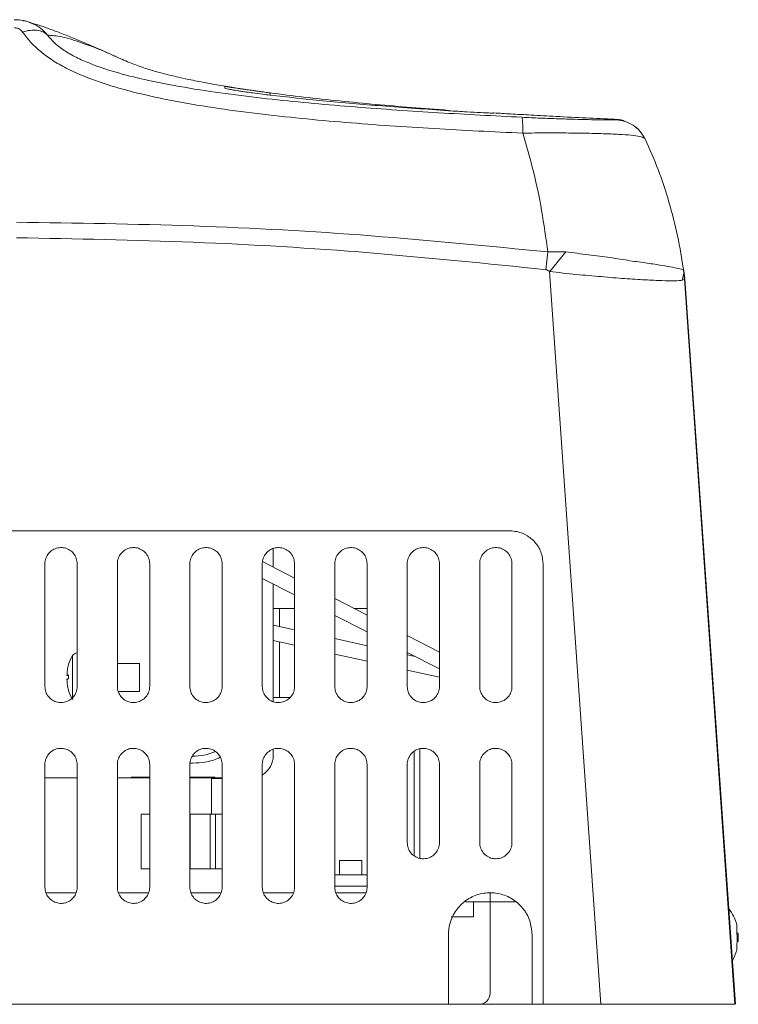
# Model space of a CAD drawing. Header units: millimetres. Extents: x 22 to 1630, y -978 to 180.
# Tile 4 of 9: x 103 to 129, y 19 to 54. Entities that reach past the tile are written whole.
import ezdxf

# ---------------------------------------------------------------- set-up
doc = ezdxf.new("R2010")
doc.units = ezdxf.units.MM

msp = doc.modelspace()

# ---------------------------------------------------------------- linework, layer by layer
at = {"color": 7, "linetype": 'Continuous', "lineweight": 15}
for p, q in [((106.4726, 52.8089), (106.6508, 52.7294)), ((110.3425, 51.7583), (110.3425, 51.6977)), ((119.9825, 50.8051), (119.9825, 50.805)), ((120.9995, 50.6551), (120.9951, 50.6553)), ((124.3184, 50.5773), (124.3213, 50.5767)), ((125.1309, 50.2521), (125.068, 50.2997)), ((121.9293, 45.8254), (121.8594, 45.1892)), ((122.5703, 45.8336), (121.9293, 45.8256)), ((122.5703, 45.8336), (121.9946, 45.1229)), ((121.994, 45.123), (123.8303, 18.8428)), ((126.8328, 44.8576), (126.7499, 44.8166)), ((126.7529, 44.8035), (126.8114, 45.0681)), ((126.8023, 45.1521), (126.7923, 45.1771)), ((126.8025, 45.1507), (126.8024, 45.1521)), ((126.8025, 45.1507), (126.8323, 44.8697)), ((126.8077, 45.056), (126.8328, 44.8576)), ((126.8418, 44.8794), (126.8102, 45.1506)), ((128.6352, 18.8428), (126.8328, 44.8576)), ((128.6625, 18.8428), (126.8435, 44.8555)), ((120.5625, 35.8228), (83.6825, 35.8228)), ((112.0773, 35.183), (112.0773, 34.52)), ((103.8825, 34.6428), (103.8825, 30.2428)), ((105.0425, 30.2428), (105.0425, 34.6428)), ((106.4825, 34.6428), (106.4825, 30.2428)), ((107.6425, 30.2428), (107.6425, 34.6428)), ((109.0825, 34.6428), (109.0825, 30.2428)), ((110.2425, 30.2428), (110.2425, 34.6428)), ((111.6825, 34.6428), (111.6825, 30.2428)), ((112.8425, 34.1295), (111.6895, 34.7178)), ((112.8425, 30.2428), (112.8425, 34.6428)), ((114.2825, 34.6428), (114.2825, 30.2428)), ((115.4425, 30.2428), (115.4425, 34.6428)), ((116.8825, 34.6428), (116.8825, 30.2428)), ((118.0425, 30.2428), (118.0425, 34.6428)), ((119.4825, 34.6428), (119.4825, 30.2428)), ((120.6425, 30.2428), (120.6425, 34.6428)), ((121.7625, 18.8428), (121.7625, 34.6228)), ((111.6825, 34.1152), (112.8425, 33.5233)), ((112.0773, 33.9138), (112.0773, 29.6746)), ((115.4425, 32.8029), (114.2825, 33.3948)), ((112.2973, 33.0428), (112.0773, 33.0428)), ((112.8425, 33.0428), (112.2973, 33.0428)), ((114.9722, 33.0428), (115.4425, 33.0428)), ((114.2825, 32.7885), (115.4425, 32.1966)), ((112.8425, 32.2759), (112.0773, 32.4455)), ((112.0773, 31.8924), (112.8425, 31.7228)), ((115.4425, 31.6994), (114.2825, 31.9566)), ((118.0425, 31.4762), (116.8825, 32.0681)), ((116.8825, 31.4619), (118.0425, 30.87)), ((114.2825, 31.4035), (115.4425, 31.1463)), ((117.1655, 31.3174), (116.8825, 31.3802)), ((107.2773, 31.0623), (106.4825, 31.0623)), ((107.2773, 30.0623), (107.2773, 31.0623)), ((116.8825, 30.8271), (118.0425, 30.5699)), ((104.7265, 30.636), (104.6746, 30.636)), ((106.5133, 30.0623), (107.2773, 30.0623)), ((112.2973, 29.8428), (112.0773, 29.8428)), ((112.2973, 29.8428), (112.6802, 29.8428)), ((112.0773, 27.9831), (112.0773, 27.7623)), ((117.1309, 24.1726), (117.1309, 27.9087)), ((103.8825, 27.4428), (103.8825, 23.0428)), ((105.0425, 23.0428), (105.0425, 27.4428)), ((106.4825, 27.4428), (106.4825, 23.0428)), ((107.6425, 23.0428), (107.6425, 27.4428)), ((109.0825, 27.4428), (109.0825, 23.0428)), ((110.2425, 23.0428), (110.2425, 27.4428)), ((111.6825, 27.4428), (111.6825, 23.0428)), ((112.8425, 23.0428), (112.8425, 27.4428)), ((114.2825, 27.4428), (114.2825, 23.0428)), ((115.4425, 23.0428), (115.4425, 27.4428)), ((116.8825, 27.4428), (116.8825, 24.6428)), ((118.0425, 24.6428), (118.0425, 27.4428)), ((119.4825, 27.4428), (119.4825, 24.6428)), ((120.6425, 24.6428), (120.6425, 27.4428)), ((103.8825, 26.9623), (105.0425, 26.9623)), ((106.4825, 26.9623), (106.9774, 26.9623)), ((106.9774, 26.9623), (107.6425, 26.9623)), ((109.0825, 26.9623), (109.9774, 26.9623)), ((109.8573, 26.938), (109.8573, 25.658)), ((110.2407, 26.938), (109.8573, 26.938)), ((109.9774, 26.9623), (110.2425, 26.9623)), ((107.3373, 23.698), (107.3373, 25.658)), ((107.3373, 25.658), (107.6425, 25.658)), ((109.0973, 25.658), (109.0825, 25.658)), ((109.0973, 23.698), (109.0973, 25.658)), ((109.0973, 25.658), (109.8173, 25.658)), ((109.8173, 25.658), (109.8173, 23.698)), ((110.0073, 25.658), (109.8173, 25.658)), ((110.0073, 25.658), (110.0073, 23.698)), ((110.0073, 25.658), (110.2425, 25.658)), ((107.6425, 23.698), (107.3373, 23.698)), ((109.0973, 23.698), (109.0825, 23.698)), ((109.8173, 23.698), (109.0973, 23.698)), ((110.0073, 23.698), (109.8173, 23.698)), ((110.2425, 23.698), (110.0073, 23.698)), ((114.4573, 24.0028), (114.4573, 23.4828)), ((114.4573, 24.0028), (115.2573, 24.0028)), ((115.2573, 23.4828), (115.2573, 24.0028)), ((115.4457, 23.4828), (114.2731, 23.4828)), ((115.4425, 23.0828), (114.2825, 23.0828)), ((105.0001, 22.8428), (103.9195, 22.8428)), ((107.6001, 22.8428), (106.5196, 22.8428)), ((110.2001, 22.8428), (109.1196, 22.8428)), ((112.8001, 22.8428), (111.7196, 22.8428)), ((115.4001, 22.8428), (114.3196, 22.8428)), ((119.8573, 22.8428), (119.8573, 22.5228)), ((119.8573, 22.5228), (118.9703, 22.5228)), ((119.2573, 21.9828), (119.2573, 22.5228)), ((119.8573, 22.5228), (120.7607, 22.5228)), ((119.8573, 19.2428), (119.8573, 22.5228)), ((119.1178, 21.9828), (118.4573, 21.9828)), ((119.2573, 21.9828), (119.1178, 21.9828)), ((128.7056, 21.6996), (128.7056, 21.672)), ((128.7056, 21.6996), (128.7056, 21.4119)), ((118.3625, 21.3428), (118.3625, 18.8428)), ((121.3625, 18.8428), (121.3625, 21.3428)), ((128.759, 21.3928), (128.707, 21.3928)), ((128.759, 21.3928), (128.759, 21.0928)), ((128.7629, 21.2052), (128.7629, 21.2805)), ((128.7056, 20.9551), (128.7056, 20.8133)), ((128.7151, 21.0928), (128.759, 21.0928)), ((82.4825, 18.8428), (118.3625, 18.8428)), ((119.4573, 18.8428), (118.3625, 18.8428)), ((119.4573, 18.8428), (121.3625, 18.8428)), ((121.3625, 18.8428), (121.7625, 18.8428)), ((121.7625, 18.8428), (123.8303, 18.8428))]:
    msp.add_line(p, q, dxfattribs=at)
at = {"color": 8, "linetype": 'Continuous', "lineweight": 15}
for p, q in [((111.9625, 51.4484), (111.9625, 51.5291)), ((124.3213, 50.5767), (124.3835, 50.5626)), ((126.7923, 45.1771), (126.8077, 45.056)), ((112.2973, 32.3967), (112.2973, 33.0428)), ((112.2973, 29.8428), (112.2973, 31.8436)), ((104.8729, 29.7773), (104.8729, 31.3472)), ((117.3309, 28.0001), (117.3309, 24.0788)), ((107.6425, 26.983), (106.9774, 26.983)), ((106.9774, 26.9623), (106.9774, 26.983)), ((109.9774, 26.983), (109.0825, 26.983)), ((109.9774, 26.9623), (109.9774, 26.983))]:
    msp.add_line(p, q, dxfattribs=at)
at = {"color": 7, "linetype": 'Continuous', "lineweight": 15}
for centre, radius, start, end in [((105.0431, 31.2423), 0.2, 90, 148.35223), ((106.0082, 30.6475), 1.3336, 148.35223, 164.07508), ((106.0082, 30.4771), 1.3336, 195.93379, 211.64777), ((109.1376, 29.9828), 2.2472, 271.12714, 292.59632), ((111.2773, 27.7623), 0.8, 301.02838, 0), ((127.1629, 21.2805), 1.6, 15.33237, 38.03848), ((127.1629, 21.2805), 1.6, 14.24118, 15.33237), ((127.1629, 21.2805), 1.6, 0, 4.0253), ((127.1629, 21.2052), 1.6, 355.9747, 0), ((127.1629, 21.2052), 1.6, 330.29935, 344.86586), ((127.1629, 21.2052), 1.6, 344.86586, 345.75372), ((119.4573, 19.2428), 0.4, 270, 0)]:
    msp.add_arc(centre, radius, start, end, dxfattribs=at)
for points, knots in [([(103.1009, 54.1191), (103.0751, 54.126), (102.9664, 54.1551), (102.8634, 54.1522), (102.7848, 54.15)], [0, 0, 0, 0, 0.2370892, 1, 1, 1, 1]), ([(103.1013, 54.1213), (103.1117, 54.1203), (103.1904, 54.1127), (103.2625, 54.0804), (103.325, 54.0524)], [0, 0, 0, 0, 0.1330329, 1, 1, 1, 1]), ([(106.413, 52.8414), (106.3817, 52.8554), (106.2017, 52.9359), (105.8771, 53.0783), (105.4296, 53.2716), (104.9739, 53.4629), (104.5179, 53.6474), (104.0755, 53.8163), (103.6655, 53.9615), (103.4389, 54.0277), (103.3276, 54.0601)], [0, 0, 0, 0, 0.0220019, 0.126488, 0.2442289, 0.3752417, 0.5168531, 0.6713106, 0.8386367, 1, 1, 1, 1]), ([(103.082, 53.7109), (103.067, 53.7301), (103.0371, 53.7686), (102.9723, 53.8177), (102.9032, 53.847), (102.8412, 53.8605), (102.8087, 53.8618), (102.7924, 53.8624)], [0, 0, 0, 0, 0.2497357, 0.4997736, 0.7494445, 0.8743507, 1, 1, 1, 1]), ([(103.9812, 53.6016), (103.9294, 53.6434), (103.8239, 53.7282), (103.6017, 53.7844), (103.3497, 53.7858), (103.1703, 53.7356), (103.082, 53.7109)], [0, 0, 0, 0, 0.2459754, 0.4999899, 0.7540097, 1, 1, 1, 1]), ([(121.0283, 50.0862), (119.9691, 50.1359), (117.8508, 50.2353), (114.6727, 50.456), (112.0286, 50.7103), (109.9245, 50.9919), (108.3569, 51.2567), (106.9393, 51.5731), (105.688, 51.9516), (104.7987, 52.3236), (104.1548, 52.6902), (103.7239, 53.0028), (103.3551, 53.3471), (103.173, 53.5896), (103.082, 53.7109)], [0, 0, 0, 0, 0.16667818, 0.3333535, 0.50001962, 0.58335853, 0.66669381, 0.7500182, 0.81251122, 0.87497603, 0.9062367, 0.93749763, 0.96875153, 1, 1, 1, 1]), ([(120.995, 50.6553), (119.9993, 50.7065), (118.0078, 50.809), (115.0198, 51.0149), (112.5325, 51.238), (110.5496, 51.4733), (109.0688, 51.6885), (107.7225, 51.9378), (106.521, 52.23), (105.6477, 52.513), (104.999, 52.7996), (104.5579, 53.0481), (104.1989, 53.3279), (104.0538, 53.5103), (103.9812, 53.6016)], [0, 0, 0, 0, 0.166684, 0.3333661, 0.5000427, 0.5833843, 0.6667263, 0.7500594, 0.8125593, 0.8750302, 0.9062831, 0.9375726, 0.9687587, 1, 1, 1, 1]), ([(111.7209, 51.563), (111.6023, 51.5788), (111.2124, 51.6307), (110.6242, 51.7212), (110.0014, 51.8255), (109.5426, 51.9102), (109.1876, 51.9806), (108.8884, 52.0435), (108.5829, 52.1119), (108.2481, 52.1924), (107.8692, 52.2917), (107.3992, 52.4308), (106.9673, 52.5902), (106.7409, 52.6977), (106.6549, 52.7386)], [0, 0, 0, 0, 0.0491661, 0.1616504, 0.2545562, 0.3319848, 0.3811165, 0.4307212, 0.4930435, 0.568267, 0.6594147, 0.7742773, 0.9142458, 1, 1, 1, 1]), ([(111.9625, 51.5291), (111.9012, 51.5372), (111.7535, 51.5569), (111.5454, 51.5855), (111.3294, 51.616), (111.1389, 51.6433), (110.9641, 51.6689), (110.7822, 51.696), (110.6066, 51.7222), (110.4562, 51.7445), (110.3604, 51.7579), (110.3484, 51.7581), (110.3425, 51.7583)], [0, 0, 0, 0, 0.0725407, 0.1749847, 0.2500956, 0.342817, 0.4261783, 0.5001811, 0.629465, 0.7500667, 0.8767783, 1, 1, 1, 1]), ([(110.3425, 51.6977), (110.3483, 51.6946), (110.3602, 51.6884), (110.455, 51.6678), (110.6052, 51.6397), (110.7763, 51.6112), (110.9536, 51.5832), (111.127, 51.5573), (111.378, 51.522), (111.6653, 51.4843), (111.8767, 51.4587), (111.9625, 51.4484)], [0, 0, 0, 0, 0.121905, 0.2499669, 0.3685858, 0.4999406, 0.5666283, 0.650018, 0.7500973, 0.8986373, 1, 1, 1, 1]), ([(118.3625, 50.903), (117.9154, 50.9368), (117.0473, 51.0025), (115.7496, 51.1139), (114.4646, 51.2368), (113.1985, 51.3721), (112.3638, 51.4781), (111.9625, 51.5291)], [0, 0, 0, 0, 0.2091519, 0.4060911, 0.6075278, 0.8112929, 1, 1, 1, 1]), ([(111.9625, 51.4484), (112.5918, 51.3788), (113.9307, 51.2309), (116.0648, 51.0487), (117.5697, 50.945), (118.3625, 50.8903)], [0, 0, 0, 0, 0.2956579, 0.6289587, 1, 1, 1, 1]), ([(118.3625, 50.8903), (118.4781, 50.883), (118.7028, 50.8686), (119.1072, 50.8451), (119.5433, 50.8215), (119.9102, 50.805), (119.9585, 50.8051), (119.9825, 50.8051)], [0, 0, 0, 0, 0.13689146, 0.2661359, 0.50069437, 0.75261872, 1, 1, 1, 1]), ([(124.3187, 50.5837), (123.979, 50.5992), (123.2769, 50.6312), (122.2803, 50.6815), (121.3771, 50.7299), (120.6354, 50.7724), (120.1883, 50.7989), (119.9868, 50.8115), (119.9829, 50.8118)], [0, 0, 0, 0, 0.2317545, 0.4790839, 0.6862967, 0.8578464, 0.9972286, 1, 1, 1, 1]), ([(121.0283, 50.0862), (121.0286, 50.1657), (121.0293, 50.3271), (121.0229, 50.5055), (121.0118, 50.6265), (121.0006, 50.6458), (120.995, 50.6553)], [0, 0, 0, 0, 0.24654431, 0.50056834, 0.75429392, 1, 1, 1, 1]), ([(124.3835, 50.5626), (124.3663, 50.5608), (124.3319, 50.5572), (124.1241, 50.5568), (123.8134, 50.5603), (123.3983, 50.5684), (122.8927, 50.5814), (122.312, 50.5999), (121.6745, 50.6239), (121.2245, 50.6447), (120.9995, 50.6551)], [0, 0, 0, 0, 0.1250244, 0.2500829, 0.3751972, 0.5003071, 0.6254458, 0.7505768, 0.8753002, 1, 1, 1, 1]), ([(124.6931, 50.5072), (124.6723, 50.5165), (124.5478, 50.5717), (124.4263, 50.5779), (124.3251, 50.583)], [0, 0, 0, 0, 0.1672291, 1, 1, 1, 1]), ([(124.3835, 50.5626), (124.4905, 50.5497), (124.7045, 50.5239), (124.9964, 50.3784), (125.2466, 50.1691), (125.3559, 49.9834), (125.4105, 49.8905)], [0, 0, 0, 0, 0.2499998, 0.5000009, 0.7500006, 1, 1, 1, 1]), ([(121.0283, 50.0871), (121.3142, 50.09), (121.8859, 50.0958), (122.6935, 50.0914), (123.4314, 50.0804), (124.0773, 50.0622), (124.6146, 50.0371), (125.0252, 50.0022), (125.3121, 49.957), (125.3781, 49.912), (125.4111, 49.8895)], [0, 0, 0, 0, 0.1250121, 0.2500393, 0.3750616, 0.5000861, 0.6250998, 0.7500919, 0.875062, 1, 1, 1, 1]), ([(121.9293, 45.8256), (121.8595, 46.3255), (121.72, 47.3252), (121.4174, 48.7573), (121.158, 49.6432), (121.0283, 50.0862)], [0, 0, 0, 0, 0.3333331, 0.6666666, 1, 1, 1, 1]), ([(125.4105, 49.8905), (125.4118, 49.888), (125.4143, 49.8829), (125.4166, 49.8781), (125.4177, 49.8757)], [0, 0, 0, 0, 0.4998021, 1, 1, 1, 1]), ([(126.8024, 45.1521), (126.7347, 45.5718), (126.5995, 46.4113), (126.2865, 47.6236), (125.9021, 48.7916), (125.5791, 49.5145), (125.4176, 49.876)], [0, 0, 0, 0, 0.2499882, 0.4999762, 0.7499781, 1, 1, 1, 1]), ([(121.9293, 45.8254), (119.8171, 46.0328), (115.5927, 46.4476), (109.2319, 46.8022), (104.9864, 46.8602), (102.8637, 46.8892)], [0, 0, 0, 0, 0.3333334, 0.6666668, 1, 1, 1, 1]), ([(102.8646, 46.3353), (104.9795, 46.2961), (109.2098, 46.2178), (115.5461, 45.8356), (119.7539, 45.4048), (121.8574, 45.1894)], [0, 0, 0, 0, 0.333319, 0.6667138, 1, 1, 1, 1]), ([(126.7924, 45.1771), (126.7619, 45.1904), (126.7008, 45.2169), (126.4275, 45.2744), (126.0309, 45.3382), (125.5084, 45.4256), (124.8833, 45.505), (124.1701, 45.6276), (123.3943, 45.719), (122.845, 45.7954), (122.5703, 45.8336)], [0, 0, 0, 0, 0.1249338, 0.2499043, 0.3748637, 0.499893, 0.6248365, 0.749979, 0.8749469, 1, 1, 1, 1]), ([(121.8594, 45.189), (121.884, 45.1827), (121.9333, 45.17), (121.9737, 45.1389), (121.9939, 45.1233)], [0, 0, 0, 0, 0.4990173, 1, 1, 1, 1]), ([(126.8328, 44.8576), (126.8327, 44.8607), (126.8323, 44.8668), (126.8323, 44.8688), (126.8323, 44.8697)], [0, 0, 0, 0, 0.4997539, 1, 1, 1, 1]), ([(121.7625, 34.6228), (121.7492, 34.7578), (121.7227, 35.0276), (121.5156, 35.3874), (121.211, 35.6587), (120.8737, 35.8024), (120.651, 35.817), (120.5625, 35.8228)], [0, 0, 0, 0, 0.2150115, 0.4300412, 0.6446197, 0.8587137, 1, 1, 1, 1]), ([(105.0425, 34.6428), (105.036, 34.7082), (105.0232, 34.8388), (104.9228, 35.0127), (104.7752, 35.1446), (104.5911, 35.2197), (104.3932, 35.2298), (104.2032, 35.174), (104.0422, 35.0585), (103.9288, 34.8963), (103.8859, 34.7487), (103.8831, 34.6633), (103.8825, 34.6428)], [0, 0, 0, 0, 0.10767099, 0.21534719, 0.32288404, 0.43016817, 0.53724103, 0.64423382, 0.751309, 0.85859597, 0.96613317, 1, 1, 1, 1]), ([(107.6425, 34.6428), (107.636, 34.7081), (107.6232, 34.8388), (107.5229, 35.0126), (107.3753, 35.1446), (107.1913, 35.2197), (106.9934, 35.2298), (106.8034, 35.1741), (106.6423, 35.0587), (106.5289, 34.8965), (106.4859, 34.7488), (106.4831, 34.6633), (106.4825, 34.6428)], [0, 0, 0, 0, 0.1076439, 0.2152935, 0.3227879, 0.4300246, 0.5370668, 0.644058, 0.751162, 0.8584943, 0.9660753, 1, 1, 1, 1]), ([(110.2425, 34.6428), (110.236, 34.7081), (110.2232, 34.8387), (110.1229, 35.0126), (109.9754, 35.1445), (109.7915, 35.2197), (109.5936, 35.2299), (109.4036, 35.1742), (109.2425, 35.0588), (109.129, 34.8967), (109.0859, 34.7489), (109.0831, 34.6634), (109.0825, 34.6428)], [0, 0, 0, 0, 0.1076142, 0.2152347, 0.3226842, 0.4298744, 0.5368882, 0.6438806, 0.7510156, 0.8583951, 0.9660186, 1, 1, 1, 1]), ([(112.8425, 34.6428), (112.836, 34.7081), (112.8232, 34.8387), (112.723, 35.0125), (112.5755, 35.1444), (112.3916, 35.2196), (112.1939, 35.2299), (112.0038, 35.1743), (111.8426, 35.059), (111.729, 34.8968), (111.6859, 34.749), (111.6831, 34.6634), (111.6825, 34.6428)], [0, 0, 0, 0, 0.1075818, 0.2151707, 0.3225744, 0.4297182, 0.5367051, 0.6437023, 0.7508707, 0.8582976, 0.9659634, 1, 1, 1, 1]), ([(115.4425, 34.6428), (115.436, 34.7081), (115.4232, 34.8386), (115.323, 35.0124), (115.1756, 35.1443), (114.9918, 35.2196), (114.7941, 35.2299), (114.6041, 35.1744), (114.4428, 35.0591), (114.3291, 34.897), (114.286, 34.749), (114.2831, 34.6634), (114.2825, 34.6428)], [0, 0, 0, 0, 0.1075467, 0.2151019, 0.322458, 0.4295557, 0.5365175, 0.643522, 0.750726, 0.8582025, 0.9659089, 1, 1, 1, 1]), ([(118.0425, 34.6428), (118.036, 34.7081), (118.0232, 34.8386), (117.9231, 35.0123), (117.7757, 35.1442), (117.592, 35.2195), (117.3943, 35.2299), (117.2043, 35.1745), (117.0429, 35.0593), (116.9292, 34.8972), (116.886, 34.7491), (116.8831, 34.6635), (116.8825, 34.6428)], [0, 0, 0, 0, 0.1075095, 0.2150275, 0.3223343, 0.429386, 0.5363259, 0.6433405, 0.7505829, 0.8581095, 0.9658561, 1, 1, 1, 1]), ([(120.6425, 34.6428), (120.6361, 34.7081), (120.6232, 34.8385), (120.5231, 35.0123), (120.3758, 35.1442), (120.1922, 35.2195), (119.9946, 35.23), (119.8045, 35.1746), (119.6431, 35.0595), (119.5292, 34.8973), (119.486, 34.7492), (119.4831, 34.6635), (119.4825, 34.6428)], [0, 0, 0, 0, 0.1074699, 0.2149484, 0.3222046, 0.4292112, 0.5361303, 0.6431577, 0.7504411, 0.8580182, 0.9658039, 1, 1, 1, 1]), ([(104.6746, 30.636), (104.6771, 30.7053), (104.6816, 30.8336), (104.7127, 30.9581), (104.727, 31.0154)], [0, 0, 0, 0, 0.5402302, 1, 1, 1, 1]), ([(104.6746, 30.636), (104.6771, 30.6397), (104.6816, 30.6466), (104.7127, 30.6533), (104.727, 30.6564)], [0, 0, 0, 0, 0.54022804, 1, 1, 1, 1]), ([(104.727, 30.5166), (104.7127, 30.5135), (104.6816, 30.5068), (104.6771, 30.4999), (104.6746, 30.4962)], [0, 0, 0, 0, 0.45977196, 1, 1, 1, 1]), ([(104.727, 30.1167), (104.7127, 30.174), (104.6816, 30.2985), (104.6771, 30.4268), (104.6746, 30.4962)], [0, 0, 0, 0, 0.45977, 1, 1, 1, 1]), ([(104.727, 30.5166), (104.7262, 30.5399), (104.7246, 30.5865), (104.7262, 30.6331), (104.727, 30.6564)], [0, 0, 0, 0, 0.5000003, 1, 1, 1, 1]), ([(103.8825, 30.2428), (103.8889, 30.1775), (103.9018, 30.0469), (104.0021, 29.873), (104.1498, 29.741), (104.3338, 29.6659), (104.5318, 29.6559), (104.7217, 29.7117), (104.8828, 29.8272), (104.9961, 29.9893), (105.039, 30.137), (105.0418, 30.2224), (105.0425, 30.2428)], [0, 0, 0, 0, 0.1076779, 0.2153607, 0.3229084, 0.4301969, 0.5372607, 0.6442364, 0.7512999, 0.8585878, 0.9661356, 1, 1, 1, 1]), ([(106.4825, 30.2428), (106.4889, 30.1775), (106.5018, 30.0469), (106.6021, 29.873), (106.7497, 29.7411), (106.9337, 29.666), (107.1316, 29.6558), (107.3215, 29.7116), (107.4826, 29.827), (107.596, 29.9892), (107.639, 30.1369), (107.6418, 30.2224), (107.6425, 30.2428)], [0, 0, 0, 0, 0.1076512, 0.2153079, 0.3228132, 0.4300539, 0.5370863, 0.6440603, 0.7511528, 0.8584874, 0.9660794, 1, 1, 1, 1]), ([(109.0825, 30.2428), (109.0889, 30.1775), (109.1017, 30.0469), (109.202, 29.8731), (109.3496, 29.7412), (109.5335, 29.666), (109.7313, 29.6558), (109.9213, 29.7115), (110.0825, 29.8269), (110.196, 29.989), (110.239, 30.1368), (110.2418, 30.2223), (110.2425, 30.2428)], [0, 0, 0, 0, 0.1076222, 0.2152502, 0.3227111, 0.4299048, 0.5369075, 0.6438829, 0.751007, 0.8583895, 0.9660239, 1, 1, 1, 1]), ([(111.6825, 30.2428), (111.6889, 30.1776), (111.7017, 30.047), (111.802, 29.8732), (111.9495, 29.7412), (112.1333, 29.6661), (112.3311, 29.6558), (112.5211, 29.7114), (112.6823, 29.8267), (112.7959, 29.9888), (112.839, 30.1367), (112.8418, 30.2223), (112.8425, 30.2428)], [0, 0, 0, 0, 0.1075903, 0.2151875, 0.3226026, 0.4297489, 0.5367242, 0.6437039, 0.750862, 0.8582932, 0.9659699, 1, 1, 1, 1]), ([(114.2825, 30.2428), (114.2889, 30.1776), (114.3017, 30.047), (114.4019, 29.8732), (114.5494, 29.7413), (114.7332, 29.6661), (114.9309, 29.6558), (115.1209, 29.7113), (115.2821, 29.8265), (115.3958, 29.9887), (115.439, 30.1366), (115.4418, 30.2223), (115.4425, 30.2428)], [0, 0, 0, 0, 0.1075561, 0.2151197, 0.3224873, 0.4295867, 0.5365369, 0.6435235, 0.750718, 0.8581992, 0.9659171, 1, 1, 1, 1]), ([(116.8825, 30.2428), (116.8889, 30.1776), (116.9017, 30.0471), (117.0019, 29.8733), (117.1493, 29.7414), (117.333, 29.6662), (117.5306, 29.6557), (117.7206, 29.7112), (117.882, 29.8264), (117.9957, 29.9885), (118.039, 30.1365), (118.0418, 30.2222), (118.0425, 30.2428)], [0, 0, 0, 0, 0.1075195, 0.215047, 0.322365, 0.4294188, 0.5363449, 0.6433419, 0.7505752, 0.8581069, 0.9658655, 1, 1, 1, 1]), ([(119.4825, 30.2428), (119.4889, 30.1776), (119.5017, 30.0471), (119.6018, 29.8734), (119.7491, 29.7415), (119.9328, 29.6662), (120.1304, 29.6557), (120.3204, 29.711), (120.4818, 29.8262), (120.5957, 29.9884), (120.639, 30.1364), (120.6418, 30.2222), (120.6425, 30.2428)], [0, 0, 0, 0, 0.10748004, 0.2149693, 0.32223672, 0.42924395, 0.53614923, 0.64315835, 0.75043296, 0.8580172, 0.96581499, 1, 1, 1, 1]), ([(105.0425, 27.4428), (105.036, 27.5082), (105.0232, 27.6388), (104.9228, 27.8127), (104.7752, 27.9446), (104.5911, 28.0198), (104.3932, 28.0298), (104.2032, 27.974), (104.0422, 27.8585), (103.9288, 27.6963), (103.8859, 27.5487), (103.8831, 27.4633), (103.8825, 27.4428)], [0, 0, 0, 0, 0.1076711, 0.2153473, 0.3228844, 0.4301683, 0.5372412, 0.6442338, 0.7513093, 0.8585957, 0.9661328, 1, 1, 1, 1]), ([(107.6425, 27.4428), (107.636, 27.5081), (107.6232, 27.6388), (107.5229, 27.8126), (107.3753, 27.9446), (107.1913, 28.0197), (106.9934, 28.0298), (106.8034, 27.9741), (106.6423, 27.8587), (106.5289, 27.6965), (106.4859, 27.5488), (106.4831, 27.4633), (106.4825, 27.4428)], [0, 0, 0, 0, 0.1076441, 0.2152937, 0.3227878, 0.4300249, 0.537067, 0.6440583, 0.7511621, 0.8584944, 0.9660751, 1, 1, 1, 1]), ([(110.2425, 27.4428), (110.236, 27.5081), (110.2232, 27.6387), (110.1229, 27.8126), (109.9754, 27.9445), (109.7915, 28.0197), (109.5936, 28.0299), (109.4036, 27.9742), (109.2425, 27.8588), (109.129, 27.6967), (109.0859, 27.5489), (109.0831, 27.4634), (109.0825, 27.4428)], [0, 0, 0, 0, 0.1076141, 0.2152348, 0.3226846, 0.429875, 0.5368883, 0.643881, 0.7510158, 0.8583951, 0.9660186, 1, 1, 1, 1]), ([(112.8425, 27.4428), (112.836, 27.5081), (112.8232, 27.6387), (112.723, 27.8125), (112.5755, 27.9444), (112.3916, 28.0196), (112.1939, 28.0299), (112.0038, 27.9743), (111.8426, 27.859), (111.729, 27.6968), (111.6859, 27.549), (111.6831, 27.4634), (111.6825, 27.4428)], [0, 0, 0, 0, 0.107582, 0.2151709, 0.3225748, 0.4297187, 0.5367055, 0.6437027, 0.7508706, 0.858298, 0.9659632, 1, 1, 1, 1]), ([(115.4425, 27.4428), (115.436, 27.5081), (115.4232, 27.6386), (115.323, 27.8124), (115.1756, 27.9443), (114.9918, 28.0196), (114.7941, 28.0299), (114.6041, 27.9744), (114.4428, 27.8591), (114.3291, 27.697), (114.286, 27.549), (114.2831, 27.4634), (114.2825, 27.4428)], [0, 0, 0, 0, 0.1075471, 0.2151022, 0.3224582, 0.4295565, 0.5365186, 0.6435228, 0.7507267, 0.8582027, 0.965909, 1, 1, 1, 1]), ([(118.0425, 27.4428), (118.036, 27.5081), (118.0232, 27.6386), (117.9231, 27.8123), (117.7757, 27.9442), (117.592, 28.0195), (117.3943, 28.0299), (117.2043, 27.9745), (117.0429, 27.8593), (116.9292, 27.6972), (116.886, 27.5491), (116.8831, 27.4635), (116.8825, 27.4428)], [0, 0, 0, 0, 0.10750994, 0.2150284, 0.32233545, 0.42938711, 0.53632695, 0.64334169, 0.75058319, 0.85810957, 0.96585591, 1, 1, 1, 1]), ([(120.6425, 27.4428), (120.6361, 27.5081), (120.6232, 27.6385), (120.5231, 27.8123), (120.3758, 27.9442), (120.1922, 28.0195), (119.9946, 28.03), (119.8045, 27.9746), (119.6431, 27.8595), (119.5292, 27.6973), (119.486, 27.5492), (119.4831, 27.4635), (119.4825, 27.4428)], [0, 0, 0, 0, 0.1074701, 0.2149491, 0.3222053, 0.4292124, 0.5361314, 0.6431589, 0.7504413, 0.8580187, 0.9658041, 1, 1, 1, 1]), ([(109.085, 27.4907), (109.2323, 27.4956), (109.5346, 27.5056), (109.9225, 27.5778), (110.0968, 27.6641), (110.1727, 27.7017)], [0, 0, 0, 0, 0.34947877, 0.71704731, 1, 1, 1, 1]), ([(116.8825, 24.6428), (116.8889, 24.5776), (116.9017, 24.4471), (117.0019, 24.2733), (117.1493, 24.1414), (117.333, 24.0662), (117.5306, 24.0557), (117.7206, 24.1112), (117.882, 24.2264), (117.9957, 24.3885), (118.039, 24.5365), (118.0418, 24.6222), (118.0425, 24.6428)], [0, 0, 0, 0, 0.1075194, 0.2150471, 0.322366, 0.429419, 0.536346, 0.6433429, 0.7505757, 0.8581076, 0.9658657, 1, 1, 1, 1]), ([(119.4825, 24.6428), (119.4889, 24.5776), (119.5017, 24.4471), (119.6018, 24.2734), (119.7491, 24.1415), (119.9328, 24.0662), (120.1304, 24.0557), (120.3204, 24.111), (120.4818, 24.2262), (120.5957, 24.3884), (120.639, 24.5364), (120.6418, 24.6222), (120.6425, 24.6428)], [0, 0, 0, 0, 0.1074804, 0.2149693, 0.3222369, 0.4292441, 0.5361502, 0.6431593, 0.7504342, 0.8580176, 0.9658152, 1, 1, 1, 1]), ([(103.8825, 23.0428), (103.8889, 22.9775), (103.9018, 22.8469), (104.0021, 22.673), (104.1498, 22.541), (104.3338, 22.4659), (104.5318, 22.4559), (104.7217, 22.5117), (104.8828, 22.6272), (104.9961, 22.7893), (105.039, 22.937), (105.0418, 23.0224), (105.0425, 23.0428)], [0, 0, 0, 0, 0.10767786, 0.21536051, 0.32290847, 0.43019708, 0.53726094, 0.6442366, 0.75130018, 0.85858816, 0.96613583, 1, 1, 1, 1]), ([(106.4825, 23.0428), (106.4889, 22.9775), (106.5018, 22.8469), (106.6021, 22.673), (106.7497, 22.5411), (106.9337, 22.466), (107.1316, 22.4558), (107.3215, 22.5116), (107.4826, 22.627), (107.596, 22.7892), (107.639, 22.9369), (107.6418, 23.0224), (107.6425, 23.0428)], [0, 0, 0, 0, 0.1076512, 0.215308, 0.3228132, 0.4300542, 0.5370866, 0.6440607, 0.7511533, 0.8584879, 0.9660795, 1, 1, 1, 1]), ([(109.0825, 23.0428), (109.0889, 22.9775), (109.1017, 22.8469), (109.202, 22.6731), (109.3496, 22.5412), (109.5335, 22.466), (109.7313, 22.4558), (109.9213, 22.5115), (110.0825, 22.6269), (110.196, 22.789), (110.239, 22.9368), (110.2418, 23.0223), (110.2425, 23.0428)], [0, 0, 0, 0, 0.107622, 0.2152504, 0.3227114, 0.4299048, 0.5369079, 0.6438834, 0.7510073, 0.8583898, 0.9660243, 1, 1, 1, 1]), ([(111.6825, 23.0428), (111.6889, 22.9776), (111.7017, 22.847), (111.802, 22.6732), (111.9495, 22.5412), (112.1333, 22.4661), (112.3311, 22.4558), (112.5211, 22.5114), (112.6823, 22.6267), (112.7959, 22.7888), (112.839, 22.9367), (112.8418, 23.0223), (112.8425, 23.0428)], [0, 0, 0, 0, 0.1075903, 0.2151877, 0.3226027, 0.4297495, 0.5367248, 0.6437045, 0.7508626, 0.8582936, 0.9659702, 1, 1, 1, 1]), ([(114.2825, 23.0428), (114.2889, 22.9776), (114.3017, 22.847), (114.4019, 22.6732), (114.5494, 22.5413), (114.7332, 22.4661), (114.9309, 22.4558), (115.1209, 22.5113), (115.2821, 22.6265), (115.3958, 22.7887), (115.439, 22.9366), (115.4418, 23.0223), (115.4425, 23.0428)], [0, 0, 0, 0, 0.1075562, 0.2151202, 0.3224875, 0.4295877, 0.5365375, 0.6435245, 0.750719, 0.8581997, 0.9659174, 1, 1, 1, 1]), ([(121.3625, 21.3428), (121.3459, 21.5115), (121.3127, 21.8489), (121.0539, 22.2982), (120.673, 22.6393), (120.1981, 22.8341), (119.687, 22.8613), (119.1954, 22.7182), (118.7779, 22.4203), (118.4835, 22.0009), (118.3715, 21.618), (118.3642, 21.3963), (118.3625, 21.3428)], [0, 0, 0, 0, 0.1074653, 0.2149396, 0.3221908, 0.4292009, 0.5361324, 0.6431726, 0.7504582, 0.8580262, 0.965799, 1, 1, 1, 1]), ([(128.7056, 21.4119), (128.7135, 21.3358), (128.7292, 21.1835), (128.7135, 21.0312), (128.7056, 20.9551)], [0, 0, 0, 0, 0.5000003, 1, 1, 1, 1]), ([(123.8303, 18.8428), (124.1104, 18.8428), (124.6704, 18.8428), (125.4808, 18.8428), (126.2384, 18.8428), (126.9233, 18.8428), (127.5123, 18.8428), (127.9941, 18.8428), (128.3474, 18.8428), (128.5826, 18.8428), (128.6175, 18.8428), (128.6352, 18.8428)], [0, 0, 0, 0, 0.110904, 0.2218057, 0.3327241, 0.4436415, 0.5542871, 0.664933, 0.7754798, 0.8860285, 1, 1, 1, 1])]:
    msp.add_open_spline(points, degree=3, knots=knots, dxfattribs=at)
at = {"color": 8, "linetype": 'Continuous', "lineweight": 15}
for points, knots in [([(103.325, 54.0524), (103.3685, 54.0389), (103.5203, 53.9916), (103.7514, 53.8422), (103.9046, 53.6818), (103.9812, 53.6016)], [0, 0, 0, 0, 0.1672358, 0.5836085, 1, 1, 1, 1]), ([(103.9812, 53.6016), (104.1385, 53.5906), (104.4532, 53.5687), (105.1746, 53.3445), (105.8406, 53.094), (106.3451, 52.8664), (106.4726, 52.8089)], [0, 0, 0, 0, 0.2995916, 0.5991803, 0.8987588, 1, 1, 1, 1]), ([(126.7499, 44.8166), (126.7465, 44.8147), (126.7147, 44.7968), (126.4809, 44.7917), (126.0464, 44.7907), (125.4369, 44.8237), (124.7, 44.8628), (123.858, 44.9392), (122.9445, 45.0137), (122.3108, 45.0866), (121.994, 45.123)], [0, 0, 0, 0, 0.0167446, 0.1571204, 0.2975267, 0.4379707, 0.5784621, 0.7189751, 0.8595084, 1, 1, 1, 1])]:
    msp.add_open_spline(points, degree=3, knots=knots, dxfattribs=at)
at = {"color": 7, "linetype": 'Continuous', "lineweight": 15}
for points in [[(104.727, 31.0079), (104.7262, 31.0091), (104.7246, 31.0116), (104.7262, 31.0141), (104.727, 31.0154)], [(104.727, 30.1167), (104.7262, 30.1154), (104.7246, 30.1129), (104.7262, 30.1104), (104.727, 30.1092)]]:
    msp.add_open_spline(points, degree=3, dxfattribs=at)

doc.saveas('drawing.dxf')
